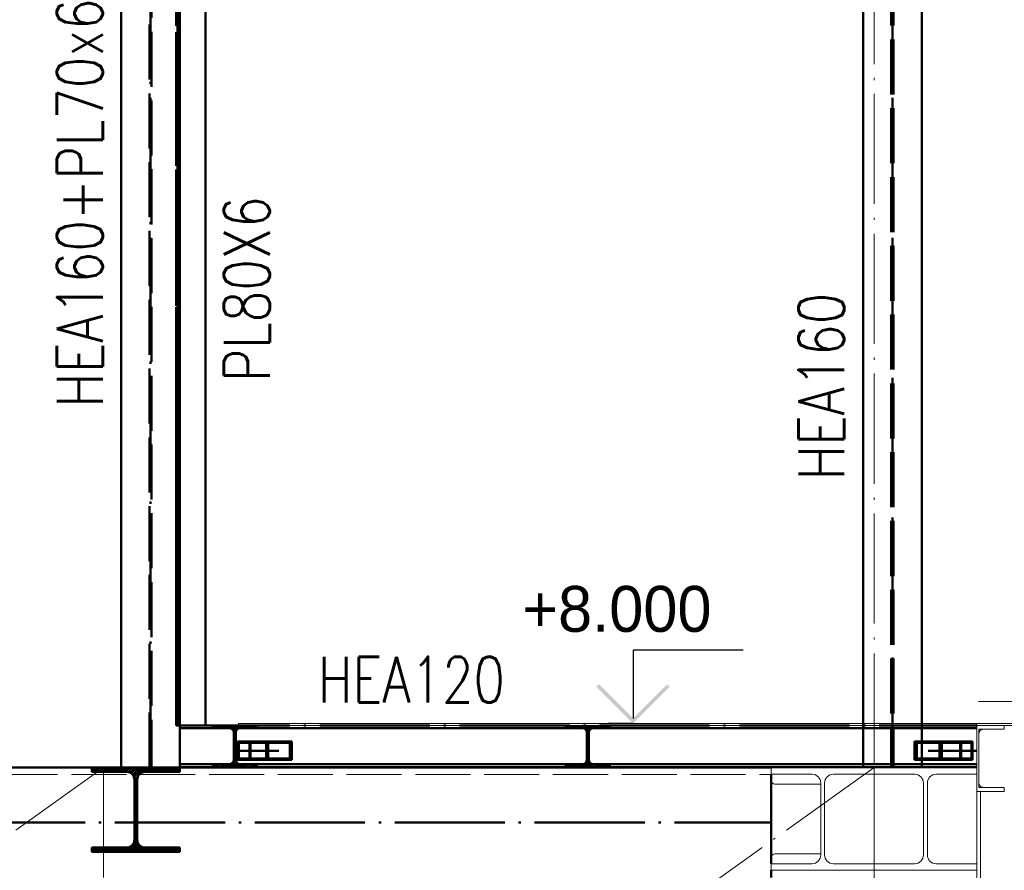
# Paper-space layout 'Layout1' of a CAD drawing. Extents: x -2 to 1083, y -36 to 422.
# Tile 24 of 93: x 421 to 474, y 90 to 136. Entities that reach past the tile are written whole.
import ezdxf

# ---------------------------------------------------------------- set-up
doc = ezdxf.new("R2010")
doc.units = 0
for name, pattern in [('ACAD_ISO02W100', [15, 12, -3]), ('ACAD_ISO04W100', [30.5, 24, -3, 0.5, -3]), ('HP_01_CER_B', [8, 5, -1, 1, -1])]:
    doc.linetypes.add(name, pattern=pattern)
doc.layers.add('AS_INS_ON', color=7, linetype='CONTINUOUS')
for name, color, linetype, lineweight in [('SS_1.ET-HALA_TaO-KCE_VELINU-PRUVLAK', 9, 'CONTINUOUS', 13), ('SS_1.ET-HALA_TaO-LAVKA_+8.000m', 9, 'CONTINUOUS', 13), ('SS_1.ET-HALA_TaO-LAVKA_+8.000m-PLECH', 9, 'CONTINUOUS', 13), ('SS_1.ET-HALA_TaO-LAVKA_+8.000m-ZABRADLI', 9, 'CONTINUOUS', 13), ('SS_1.ET-HALA_TaO-RASTR', 7, 'HP_01_CER_B', 13), ('SS_2.ET-HALA_TaO-KCE_VELINU-NADSTAVBA', 72, 'CONTINUOUS', 50), ('SS_2.ET-HALA_TaO-KCE_VELINU-PODLAH.NOSNIK', 212, 'CONTINUOUS', 50), ('SS_2.ET-HALA_TaO-KCE_VELINU-ZESILENI', 160, 'CONTINUOUS', 50), ('SS_2.ET-HALA_TaO-LAVKA_+8.000m', 134, 'CONTINUOUS', 50), ('SS_2.ET-HALA_TaO-LAVKA_+8.000m-PLECH', 90, 'CONTINUOUS', 13), ('SS_POPIS_PROFILU', 13, 'CONTINUOUS', 25), ('SS_SRAFY', 8, 'CONTINUOUS', 18)]:
    doc.layers.add(name, color=color, linetype=linetype, lineweight=lineweight)
doc.styles.add('romans.shx', font='romans.shx', dxfattribs={"height": 5})
pattern_1 = [(45, (84.875306, 95.420354), (-0.044901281, 0.044901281), [])]

psp = doc.layouts.get("Layout1")

# ---------------------------------------------------------------- hatches: boundary and pattern name
at = {"layer": 'AS_INS_ON'}
psp.add_hatch(color=3, dxfattribs=at).paths.add_polyline_path([(452.0826, 99.9618), (451.9412, 99.8204), (453.9412, 97.8204), (455.9412, 99.8204), (455.7998, 99.9618), (453.9412, 98.1032)])
at = {"layer": 'SS_SRAFY'}
h = psp.add_hatch(dxfattribs=at)
h.set_pattern_fill('ANSI31', color=5, scale=0.02, style=0)
h.set_pattern_definition(pattern_1)
h.paths.add_polyline_path([(431.0353, 95.4404), (433.4353, 95.4404), (433.4353, 95.6004), (432.5253, 95.6004, -0.4142136), (432.2853, 95.8404), (432.2853, 97.3204, -0.4142136), (432.5253, 97.5604), (433.4353, 97.5604), (433.4353, 97.7204), (431.0353, 97.7204), (431.0353, 97.5604), (431.9453, 97.5604, -0.4142136), (432.1853, 97.3204), (432.1853, 95.8404, -0.4142136), (431.9453, 95.6004), (431.0353, 95.6004)], flags=0)
h = psp.add_hatch(dxfattribs=at)
h.set_pattern_fill('ANSI31', color=5, scale=0.02, style=0)
h.set_pattern_definition(pattern_1)
h.paths.add_polyline_path([(450.2753, 95.4404), (452.6753, 95.4404), (452.6753, 95.6004), (451.7653, 95.6004, -0.4142136), (451.5253, 95.8404), (451.5253, 97.3204, -0.4142136), (451.7653, 97.5604), (452.6753, 97.5604), (452.6753, 97.7204), (450.2753, 97.7204), (450.2753, 97.5604), (451.1853, 97.5604, -0.4142136), (451.4253, 97.3204), (451.4253, 95.8404, -0.4142136), (451.1853, 95.6004), (450.2753, 95.6004)], flags=0)
h = psp.add_hatch(dxfattribs=at)
h.set_pattern_fill('ANSI31', color=5, scale=0.02, style=0)
h.set_pattern_definition(pattern_1)
h.paths.add_polyline_path([(426.3403, 91.0604), (424.4353, 91.0604), (424.4353, 90.8204), (429.2353, 90.8204), (429.2353, 91.0604), (427.3303, 91.0604, -0.4142136), (426.9103, 91.4804), (426.9103, 94.7604, -0.4142136), (427.3303, 95.1804), (429.2353, 95.1804), (429.2353, 95.4204), (424.4353, 95.4204), (424.4353, 95.1804), (426.3403, 95.1804, -0.4142136), (426.7603, 94.7604), (426.7603, 91.4804, -0.4142136)], flags=0)

# ---------------------------------------------------------------- linework, layer by layer
at = {"layer": 'AS_INS_ON', "color": 3}
for p, q in [((459.9412, 101.8204, -164374.6), (453.9412, 101.8204, -164374.6)), ((453.9412, 101.8204, -164374.6), (453.9412, 98.1032, -164374.6)), ((453.9412, 97.8204), (452.5553, 97.8204))]:
    psp.add_line(p, q, dxfattribs=at)
at = {"layer": 'SS_1.ET-HALA_TaO-KCE_VELINU-PRUVLAK', "color": 9, "linetype": 'ACAD_ISO04W100', "ltscale": 0.25}
for p, q in [((467.0753, 95.4204), (44.2753, 95.4204)), ((383.0753, 65.4204), (425.0753, 95.4204)), ((425.0753, 95.4204), (425.0753, 65.4204)), ((425.0753, 65.4204), (467.0753, 95.4204)), ((467.0753, 95.4204), (467.0753, 65.4204)), ((467.0753, 95.4204), (467.0753, 90.4204))]:
    psp.add_line(p, q, dxfattribs=at)
at = {"layer": 'SS_1.ET-HALA_TaO-KCE_VELINU-PRUVLAK', "color": 9, "linetype": 'ACAD_ISO02W100', "ltscale": 0.25}
psp.add_line((52.0753, 95.0404), (461.4753, 95.0404), dxfattribs=at)
at = {"layer": 'SS_1.ET-HALA_TaO-KCE_VELINU-PRUVLAK', "color": 5, "linetype": 'Continuous', "ltscale": 0.25}
for p, q in [((461.4753, 95.4204), (467.0753, 95.4204)), ((461.4753, 95.0604), (461.4753, 95.4204)), ((461.4753, 95.0604), (463.6903, 95.0604)), ((464.8603, 95.0604), (467.0753, 95.0604)), ((467.0753, 95.4204), (472.6753, 95.4204)), ((467.0753, 95.0604), (467.0753, 95.4204)), ((467.0753, 95.0604), (469.2903, 95.0604)), ((470.4603, 95.0604), (472.6753, 95.0604)), ((464.1703, 94.5204), (461.6753, 94.5204)), ((464.1703, 94.5804), (464.1703, 90.6604)), ((464.3803, 90.6604), (464.3803, 94.5804)), ((469.7703, 94.5804), (469.7703, 90.6604)), ((469.9803, 90.6604), (469.9803, 94.5804)), ((461.6753, 90.7204), (464.1703, 90.7204)), ((463.6903, 90.1804), (461.4753, 90.1804)), ((461.4753, 89.8204), (461.4753, 90.1804)), ((467.0753, 90.1804), (464.8603, 90.1804)), ((469.2903, 90.1804), (467.0753, 90.1804)), ((467.0753, 89.8204), (467.0753, 90.1804)), ((472.6753, 90.1804), (470.4603, 90.1804)), ((472.6753, 89.8204), (472.6753, 90.1804)), ((461.4753, 89.8204), (467.0753, 89.8204)), ((467.0753, 89.8204), (472.6753, 89.8204))]:
    psp.add_line(p, q, dxfattribs=at)
at = {"layer": 'SS_1.ET-HALA_TaO-KCE_VELINU-PRUVLAK', "color": 5, "linetype": 'Continuous', "ltscale": 0.25, "extrusion": (5.01994e-13, 1.21272e-12, -1)}
for centre in [(-463.6903, 94.5804), (-469.2903, 94.5804)]:
    psp.add_arc(centre, 0.48, 90, 180, dxfattribs=at)
at = {"layer": 'SS_1.ET-HALA_TaO-KCE_VELINU-PRUVLAK', "color": 5, "linetype": 'Continuous', "ltscale": 0.25, "extrusion": (-1.21297e-12, 5.02361e-13, -1)}
for centre in [(-464.8603, 94.5804), (-470.4603, 94.5804)]:
    psp.add_arc(centre, 0.48, 0, 90, dxfattribs=at)
at = {"layer": 'SS_1.ET-HALA_TaO-KCE_VELINU-PRUVLAK', "color": 5, "linetype": 'Continuous', "ltscale": 0.25, "extrusion": (-5.82107e-12, -2.41098e-12, -1)}
psp.add_arc((-461.6753, 94.7204, 0), 0.2, 270, 0, dxfattribs=at)
at = {"layer": 'SS_1.ET-HALA_TaO-KCE_VELINU-PRUVLAK', "color": 5, "linetype": 'Continuous', "ltscale": 0.25, "extrusion": (-5.82107e-12, 2.4111e-12, -1)}
psp.add_arc((-461.6753, 90.5204, 0), 0.2, 0, 90, dxfattribs=at)
at = {"layer": 'SS_1.ET-HALA_TaO-KCE_VELINU-PRUVLAK', "color": 5, "linetype": 'Continuous', "ltscale": 0.25, "extrusion": (5.01994e-13, -1.2126e-12, -1)}
for centre in [(-463.6903, 90.6604), (-469.2903, 90.6604)]:
    psp.add_arc(centre, 0.48, 180, 270, dxfattribs=at)
at = {"layer": 'SS_1.ET-HALA_TaO-KCE_VELINU-PRUVLAK', "color": 5, "linetype": 'Continuous', "ltscale": 0.25, "extrusion": (-1.21297e-12, -5.02239e-13, -1)}
for centre in [(-464.8603, 90.6604), (-470.4603, 90.6604)]:
    psp.add_arc(centre, 0.48, 270, 0, dxfattribs=at)
at = {"layer": 'SS_1.ET-HALA_TaO-LAVKA_+8.000m', "color": 9, "linetype": 'ACAD_ISO04W100', "ltscale": 0.25}
psp.add_line((492.6753, 97.7204), (472.6753, 97.7204), dxfattribs=at)
at = {"layer": 'SS_1.ET-HALA_TaO-LAVKA_+8.000m', "color": 5, "linetype": 'Continuous', "ltscale": 0.25}
for p, q in [((472.6753, 97.7204), (474.1753, 97.7204)), ((472.6753, 94.1204), (472.6753, 97.7204)), ((474.1753, 97.5104), (474.1753, 97.7204)), ((472.7853, 97.2704), (472.7853, 94.5704)), ((474.1753, 97.5104), (473.0253, 97.5104)), ((474.1753, 94.1204), (472.6753, 94.1204)), ((472.6753, 90.1804), (472.6753, 94.1203)), ((472.8853, 65.4204), (472.8853, 94.1203)), ((473.0253, 94.3304), (474.1753, 94.3304)), ((474.1753, 94.1204), (474.1753, 94.3304)), ((472.6753, 73.8204), (472.6753, 89.8204))]:
    psp.add_line(p, q, dxfattribs=at)
at = {"layer": 'SS_1.ET-HALA_TaO-LAVKA_+8.000m', "color": 9, "linetype": 'ACAD_ISO02W100', "ltscale": 0.25}
for p, q in [((473.0253, 97.5104), (472.7853, 97.5104)), ((472.7853, 97.5104), (472.7853, 97.2704)), ((472.8556, 97.4401), (472.7853, 97.2704)), ((473.0253, 97.5104), (472.8556, 97.4401)), ((472.7853, 94.5704), (472.8556, 94.4006)), ((472.7853, 94.5703), (472.7853, 94.3304)), ((472.7853, 94.3304), (473.0253, 94.3304)), ((472.8556, 94.4006), (473.0253, 94.3304))]:
    psp.add_line(p, q, dxfattribs=at)
at = {"layer": 'SS_1.ET-HALA_TaO-LAVKA_+8.000m', "color": 5, "linetype": 'Continuous', "ltscale": 0.25, "extrusion": (-2.42563e-12, 1.00466e-12, -1)}
psp.add_arc((-473.0253, 97.2704, 0), 0.24, 0, 90, dxfattribs=at)
at = {"layer": 'SS_1.ET-HALA_TaO-LAVKA_+8.000m', "color": 5, "linetype": 'Continuous', "ltscale": 0.25, "extrusion": (-2.42563e-12, -1.00454e-12, -1)}
psp.add_arc((-473.0253, 94.5704, 0), 0.24, 270, 0, dxfattribs=at)
at = {"layer": 'SS_1.ET-HALA_TaO-LAVKA_+8.000m-PLECH', "color": 5, "linetype": 'Continuous', "ltscale": 0.25}
for p, q in [((472.6753, 97.8204), (492.6753, 97.8204)), ((472.6753, 97.7204), (472.6753, 97.8204)), ((474.1753, 97.7204), (492.6753, 97.7204))]:
    psp.add_line(p, q, dxfattribs=at)
at = {"layer": 'SS_1.ET-HALA_TaO-LAVKA_+8.000m-ZABRADLI', "color": 9, "linetype": 'ACAD_ISO04W100', "ltscale": 0.25}
psp.add_line((472.7753, 99.0204), (492.5553, 99.0204), dxfattribs=at)
at = {"layer": 'SS_1.ET-HALA_TaO-RASTR', "linetype": 'ACAD_ISO04W100', "ltscale": 0.25}
psp.add_line((467.0753, 57.5184), (467.0753, 164.8358), dxfattribs=at)
at = {"layer": 'SS_2.ET-HALA_TaO-KCE_VELINU-NADSTAVBA', "color": 7, "linetype": 'ACAD_ISO04W100', "ltscale": 0.25}
for p, q in [((427.6353, 95.4204), (427.6353, 149.8204)), ((429.0353, 97.7204), (429.0353, 147.1604)), ((429.2353, 97.7204), (429.2353, 146.7804)), ((468.0753, 95.4204), (468.0753, 138.8604))]:
    psp.add_line(p, q, dxfattribs=at)
at = {"layer": 'SS_2.ET-HALA_TaO-KCE_VELINU-NADSTAVBA', "color": 1, "linetype": 'Continuous', "ltscale": 0.25}
for p, q in [((430.6353, 97.7204), (430.6353, 147.1604)), ((426.0353, 146.7803), (426.0353, 95.4204)), ((429.1153, 146.7804), (429.1153, 97.7204)), ((429.2353, 146.7804), (429.2353, 97.7204)), ((466.4753, 138.6804), (466.4753, 97.8204)), ((469.6753, 97.8204), (469.6753, 138.6804)), ((429.1153, 97.7204), (429.2353, 97.7204)), ((429.2353, 95.4404), (429.2353, 95.4204)), ((466.4753, 95.4404), (466.4753, 95.4204)), ((469.6753, 95.4204), (469.6753, 95.4404))]:
    psp.add_line(p, q, dxfattribs=at)
at = {"layer": 'SS_2.ET-HALA_TaO-KCE_VELINU-NADSTAVBA', "color": 3, "linetype": 'ACAD_ISO02W100', "ltscale": 0.25}
for p, q in [((427.5753, 95.4204), (427.5753, 146.7803)), ((427.6953, 146.7803), (427.6953, 95.4204)), ((429.0353, 146.7603), (429.0353, 97.7204)), ((468.0153, 138.8604), (468.0153, 95.4204)), ((468.1353, 138.8604), (468.1353, 95.4204)), ((429.0353, 97.7204), (429.1153, 97.7204)), ((466.4753, 97.8204), (466.4753, 95.4404)), ((469.6753, 95.4404), (469.6753, 97.8204))]:
    psp.add_line(p, q, dxfattribs=at)
at = {"layer": 'SS_2.ET-HALA_TaO-KCE_VELINU-PODLAH.NOSNIK', "color": 1, "linetype": 'Continuous', "ltscale": 0.25}
for p, q in [((424.4353, 95.4204), (429.2353, 95.4204)), ((424.4353, 95.4204), (424.4353, 95.1804)), ((424.4353, 95.1804), (426.3403, 95.1804)), ((427.3303, 95.1804), (429.2353, 95.1804)), ((429.2353, 95.4204), (429.2353, 95.1804)), ((426.7603, 94.7604), (426.7603, 91.4804)), ((426.9103, 91.4804), (426.9103, 94.7604)), ((426.3403, 91.0604), (424.4353, 91.0604)), ((424.4353, 91.0604), (424.4353, 90.8204)), ((424.4353, 90.8204), (429.2353, 90.8204)), ((429.2353, 91.0604), (427.3303, 91.0604)), ((429.2353, 91.0604), (429.2353, 90.8204))]:
    psp.add_line(p, q, dxfattribs=at)
at = {"layer": 'SS_2.ET-HALA_TaO-KCE_VELINU-PODLAH.NOSNIK', "color": 1, "linetype": 'Continuous', "ltscale": 0.25, "extrusion": (5.73751e-13, 1.38596e-12, -1)}
psp.add_arc((-426.3403, 94.7604), 0.42, 90, 180, dxfattribs=at)
at = {"layer": 'SS_2.ET-HALA_TaO-KCE_VELINU-PODLAH.NOSNIK', "color": 1, "linetype": 'Continuous', "ltscale": 0.25, "extrusion": (-1.3862e-12, 5.74118e-13, -1)}
psp.add_arc((-427.3303, 94.7604), 0.42, 0, 90, dxfattribs=at)
at = {"layer": 'SS_2.ET-HALA_TaO-KCE_VELINU-PODLAH.NOSNIK', "color": 1, "linetype": 'Continuous', "ltscale": 0.25, "extrusion": (-3.06162e-16, 6.12323e-17, -1)}
for centre, start, end in [((-426.3403, 91.4804), 180, 270), ((-427.3303, 91.4804), 270, 0)]:
    psp.add_arc(centre, 0.42, start, end, dxfattribs=at)
at = {"layer": 'SS_2.ET-HALA_TaO-KCE_VELINU-ZESILENI', "color": 1, "linetype": 'Continuous', "ltscale": 0.25}
for p, q in [((342.2353, 95.4204), (424.4353, 95.4204)), ((429.2353, 95.4204), (461.4753, 95.4204)), ((461.4753, 90.1804), (461.4753, 95.0604)), ((461.4753, 89.4204), (461.4753, 89.8204))]:
    psp.add_line(p, q, dxfattribs=at)
at = {"layer": 'SS_2.ET-HALA_TaO-KCE_VELINU-ZESILENI', "color": 7, "linetype": 'ACAD_ISO04W100', "ltscale": 0.25}
psp.add_line((52.0753, 92.4204), (461.4753, 92.4204), dxfattribs=at)
psp.add_line((52.0753, 92.4204), (461.4753, 92.4204), dxfattribs=at)
at = {"layer": 'SS_2.ET-HALA_TaO-LAVKA_+8.000m', "color": 1, "linetype": 'Continuous', "ltscale": 0.25}
for p, q in [((429.2353, 97.7204), (431.0353, 97.7204)), ((429.2353, 97.7204), (429.2353, 95.4404)), ((431.0353, 97.7204), (433.4353, 97.7204)), ((431.0353, 97.7204), (431.0353, 97.5604)), ((433.4353, 97.5604), (433.4353, 97.7204)), ((450.2753, 97.7204), (450.2753, 97.5604)), ((452.6753, 97.5604), (452.6753, 97.7204)), ((429.2353, 97.5604), (431.0353, 97.5604)), ((431.0353, 97.5604), (431.9453, 97.5604)), ((432.1853, 97.3204), (432.1853, 95.8404)), ((432.2853, 95.8404), (432.2853, 97.3204)), ((432.5253, 97.5604), (433.4353, 97.5604)), ((433.4353, 97.5604), (450.2753, 97.5604)), ((450.2753, 97.5604), (451.1853, 97.5604)), ((451.4253, 97.3204), (451.4253, 95.8404)), ((451.5253, 95.8404), (451.5253, 97.3204)), ((451.7653, 97.5604), (452.6753, 97.5604)), ((452.6753, 97.5604), (472.6753, 97.5604)), ((433.9325, 96.8404), (432.3871, 96.8404)), ((432.3871, 96.8404), (432.3871, 95.8404)), ((435.3481, 96.8404), (433.9325, 96.8404)), ((433.9325, 95.8404), (433.9325, 96.8404)), ((435.2349, 96.7604), (434.0457, 96.7604)), ((434.0457, 95.9204), (434.0457, 96.7604)), ((435.2349, 95.9204), (435.2349, 96.7604)), ((435.3481, 95.8404), (435.3481, 96.8404)), ((469.3996, 96.8404), (469.2805, 96.8404)), ((469.2805, 96.8404), (469.2805, 95.8404)), ((470.7702, 96.8404), (469.3996, 96.8404)), ((470.651, 96.7604), (469.3996, 96.7604)), ((469.3996, 96.7604), (469.3996, 95.9204)), ((470.651, 96.7604), (470.651, 95.9204)), ((472.4361, 96.8404), (470.7702, 96.8404)), ((470.7702, 96.8404), (470.7702, 95.8404)), ((472.4361, 95.8404), (472.4361, 96.8404)), ((429.2353, 95.6004), (431.0353, 95.6004)), ((431.0353, 95.6004), (431.9453, 95.6004)), ((431.0353, 95.6004), (431.0353, 95.4404)), ((433.9325, 95.8404), (432.3871, 95.8404)), ((432.5253, 95.6004), (433.4353, 95.6004)), ((433.4353, 95.4404), (433.4353, 95.6004)), ((433.4353, 95.6004), (450.2753, 95.6004)), ((435.3481, 95.8404), (433.9325, 95.8404)), ((434.0457, 95.9204), (435.2349, 95.9204)), ((450.2753, 95.6004), (451.1853, 95.6004)), ((450.2753, 95.6004), (450.2753, 95.4404)), ((451.7653, 95.6004), (452.6753, 95.6004)), ((452.6753, 95.4404), (452.6753, 95.6004)), ((452.6753, 95.6004), (472.6753, 95.6004)), ((470.7702, 95.8404), (469.2805, 95.8404)), ((469.3996, 95.9204), (470.651, 95.9204)), ((472.4361, 95.8404), (470.7702, 95.8404)), ((429.2353, 95.4404), (431.0353, 95.4404)), ((431.0353, 95.4404), (433.4353, 95.4404)), ((433.4353, 95.4404), (450.2753, 95.4404)), ((450.2753, 95.4404), (452.6753, 95.4404)), ((452.6753, 95.4404), (472.6753, 95.4404))]:
    psp.add_line(p, q, dxfattribs=at)
at = {"layer": 'SS_2.ET-HALA_TaO-LAVKA_+8.000m', "color": 7, "linetype": 'ACAD_ISO04W100', "ltscale": 0.25}
for p, q in [((429.2353, 97.7204), (472.6753, 97.7204)), ((432.2353, 96.3404), (434.6403, 96.3404)), ((470.0253, 96.3404), (472.6753, 96.3404))]:
    psp.add_line(p, q, dxfattribs=at)
at = {"layer": 'SS_2.ET-HALA_TaO-LAVKA_+8.000m', "color": 3, "linetype": 'ACAD_ISO02W100', "ltscale": 0.25}
for p, q in [((431.9453, 97.5604), (432.5253, 97.5604)), ((432.1853, 97.3204), (432.1777, 97.3804)), ((432.2929, 97.3804), (432.1777, 97.3804)), ((432.2853, 97.2804), (432.1853, 97.2804)), ((432.2929, 97.3804), (432.2853, 97.3204)), ((451.1853, 97.5604), (451.7653, 97.5604)), ((451.4253, 97.3204), (451.4177, 97.3804)), ((451.5329, 97.3804), (451.4177, 97.3804)), ((451.5253, 97.2804), (451.4253, 97.2804)), ((451.5329, 97.3804), (451.5253, 97.3204)), ((434.0457, 96.7604), (432.4436, 96.7604)), ((432.4436, 96.7604), (432.4436, 95.9204)), ((433.037, 96.7604), (433.037, 95.9204)), ((433.0935, 96.8404), (433.0935, 95.8404)), ((472.3824, 96.7604), (470.651, 96.7604)), ((471.7648, 95.8404), (471.7648, 96.8404)), ((471.8185, 95.9204), (471.8185, 96.7604)), ((472.3824, 95.9204), (472.3824, 96.7604)), ((431.9453, 95.6004), (432.5253, 95.6004)), ((432.1777, 95.7804), (432.1853, 95.8404)), ((432.2929, 95.7804), (432.1777, 95.7804)), ((432.1853, 95.8804), (432.2853, 95.8804)), ((432.2853, 95.8404), (432.2929, 95.7804)), ((432.4436, 95.9204), (434.0457, 95.9204)), ((451.1853, 95.6004), (451.7653, 95.6004)), ((451.4177, 95.7804), (451.4253, 95.8404)), ((451.5329, 95.7804), (451.4177, 95.7804)), ((451.4253, 95.8804), (451.5253, 95.8804)), ((451.5253, 95.8404), (451.5329, 95.7804)), ((470.651, 95.9204), (472.3824, 95.9204))]:
    psp.add_line(p, q, dxfattribs=at)
at = {"layer": 'SS_2.ET-HALA_TaO-LAVKA_+8.000m', "color": 1, "linetype": 'Continuous', "ltscale": 0.25, "extrusion": (1.00429e-12, 2.42538e-12, -1)}
for centre in [(-431.9453, 97.3204), (-451.1853, 97.3204)]:
    psp.add_arc(centre, 0.24, 90, 180, dxfattribs=at)
at = {"layer": 'SS_2.ET-HALA_TaO-LAVKA_+8.000m', "color": 1, "linetype": 'Continuous', "ltscale": 0.25, "extrusion": (-2.42563e-12, 1.00466e-12, -1)}
for centre in [(-432.5253, 97.3204), (-451.7653, 97.3204)]:
    psp.add_arc(centre, 0.24, 0, 90, dxfattribs=at)
at = {"layer": 'SS_2.ET-HALA_TaO-LAVKA_+8.000m', "color": 1, "linetype": 'Continuous', "ltscale": 0.25, "extrusion": (1.00429e-12, -2.42526e-12, -1)}
for centre in [(-431.9453, 95.8404), (-451.1853, 95.8404)]:
    psp.add_arc(centre, 0.24, 180, 270, dxfattribs=at)
at = {"layer": 'SS_2.ET-HALA_TaO-LAVKA_+8.000m', "color": 1, "linetype": 'Continuous', "ltscale": 0.25, "extrusion": (-2.42563e-12, -1.00454e-12, -1)}
for centre in [(-432.5253, 95.8404, 0), (-451.7653, 95.8404, 0)]:
    psp.add_arc(centre, 0.24, 270, 0, dxfattribs=at)
at = {"layer": 'SS_2.ET-HALA_TaO-LAVKA_+8.000m-PLECH', "color": 7, "linetype": 'Continuous', "ltscale": 0.25}
for p, q in [((432.4353, 97.8204), (472.6753, 97.8204)), ((432.4353, 97.8204), (432.4353, 97.7204)), ((433.4353, 97.7204), (472.6753, 97.7204))]:
    psp.add_line(p, q, dxfattribs=at)

# ---------------------------------------------------------------- texts
at = {"layer": 'AS_INS_ON', "color": 3}
psp.add_text('+8.000', height=2.5, dxfattribs=at).set_placement((447.8992, 102.8204))
at = {"layer": 'SS_POPIS_PROFILU', "color": 13, "style": 'romans.shx', "width": 0.8}
for s, p in [('HEA160+PL70x6', (425.0353, 115.0565)), ('PL80X6', (434.1353, 116.4442)), ('HEA160', (465.4543, 111.0966))]:
    psp.add_text(s, height=2.5, rotation=90, dxfattribs=at).set_placement(p)
psp.add_text('HEA120', height=2.5, dxfattribs=at).set_placement((436.7571, 98.9616))

doc.saveas('drawing.dxf')
